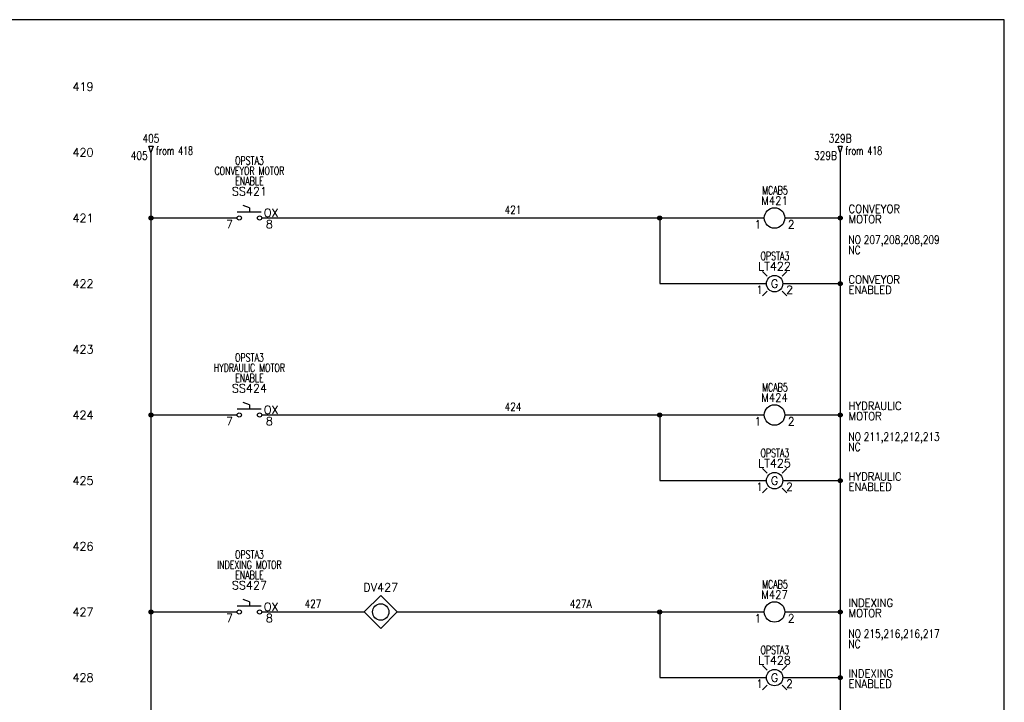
# Model space of a CAD drawing. Header units: inches. Extents: x 0 to 30, y 0 to 19.
# Tile 4 of 4: x 15 to 30, y 8.6 to 19. Entities that reach past the tile are written whole.
import ezdxf
from ezdxf.enums import TextEntityAlignment as Align

# ---------------------------------------------------------------- set-up
doc = ezdxf.new("R2010")
doc.units = ezdxf.units.IN
doc.header["$MEASUREMENT"] = 0
for name, color, linetype in [('BLK_14AWG', 252, 'Continuous'), ('DESC', 1, 'Continuous'), ('LOC', 140, 'Continuous'), ('MISC', 30, 'Continuous'), ('RED_18AWG', 1, 'Continuous'), ('SYMS', 7, 'Continuous'), ('TAGS', 30, 'Continuous'), ('TERMS', 6, 'Continuous'), ('WHT_16AWG', 7, 'Continuous'), ('WIRENO', 3, 'Continuous'), ('WIREREF_DEST', 62, 'Continuous'), ('XREF', 7, 'Continuous')]:
    doc.layers.add(name, color=color, linetype=linetype)
doc.layers.add('Viewports', color=3, linetype='Continuous', plot=False)
doc.styles.add('WD', font='romans.shx')

# ---------------------------------------------------------------- blocks, each defined once
blk = doc.blocks.new('HDV1_ESSENTIALS')
blk.add_lwpolyline([(0.25, 0), (0, 0.25), (-0.25, 0), (0, -0.25)], close=True)
blk.add_circle((0, 0), 0.125)
at = {"style": 'WD'}
for tag, p in [('INST', (0, 0.688)), ('LOC', (0, 0.5)), ('TAG1', (0, 0.312))]:
    blk.add_attdef(tag, text='', height=0.125, dxfattribs=at).set_placement(p, align=Align.CENTER)
for tag, p in [('DESC1', (0.312, 0.25)), ('DESC2', (0.312, 0.062))]:
    blk.add_attdef(tag, p, '', height=0.125, dxfattribs=at)
at = {"style": 'WD', "flags": 1}
for tag, p, height in [('ASSYCODE', (-0.025, 0.169), 0.01), ('CAT', (-0.023, 0.19), 0.01), ('FAMILY', (-0.022, 0.147), 0.01), ('MFG', (-0.021, 0.209), 0.01), ('X4TERM01', (-0.25, 0), 0.005), ('X1TERM02', (0.25, 0), 0.005)]:
    blk.add_attdef(tag, p, '', height=height, dxfattribs=at)
at = {"style": 'WD'}
blk.add_attdef('TERM01', text='', height=0.125, dxfattribs=at).set_placement((-0.25, -0.062), align=Align.TOP_RIGHT)
blk.add_attdef('TERM02', text='', height=0.125, dxfattribs=at).set_placement((0.25, -0.062), align=Align.TOP_LEFT)
blk = doc.blocks.new('WD_MLRH')
at = {"style": 'WD'}
blk.add_attdef('RUNGFIRST', text='', height=0.125, dxfattribs=at).set_placement((-0.25, 0), align=Align.MIDDLE_RIGHT)
at = {"style": 'WD', "flags": 1}
for tag, p in [('RUNGHORV', (-0.25, -0.127)), ('RUNGINC', (-0.25, -0.163)), ('WIREMODE', (-0.25, -0.281)), ('RUNGDIST', (-0.25, -0.2)), ('RUNGCNT', (-0.25, -0.237)), ('WIREFMT', (-0.25, -0.321)), ('WIRE-START', (-0.25, -0.356)), ('WIRE-GSUF', (-0.25, -0.396)), ('PH3SPACE', (-0.25, -0.437))]:
    blk.add_attdef(tag, text='', height=0.025, dxfattribs=at).set_placement(p, align=Align.RIGHT)
blk = doc.blocks.new('WDDOT')
for radius in [0.03, 0.0187, 0.00929]:
    blk.add_circle((0, 0), radius)
blk = doc.blocks.new('HSS112')
for p, q in [((0, 0.156), (-0.094, 0.188)), ((0, 0.156), (0, 0.094)), ((-0.185, 0.094), (0.18, 0.094))]:
    blk.add_line(p, q)
for centre in [(-0.155, 0), (0.155, 0)]:
    blk.add_circle(centre, 0.0322)
at = {"style": 'WD', "width": 0.7}
for tag, p in [('INST', (0, 0.982)), ('LOC', (0, 0.812)), ('DESC1', (0, 0.656)), ('DESC2', (0, 0.5)), ('XREF', (0, -0.219))]:
    blk.add_attdef(tag, text='', height=0.125, dxfattribs=at).set_placement(p, align=Align.CENTER)
at = {"style": 'WD'}
blk.add_attdef('TAG1', text='', height=0.125, dxfattribs=at).set_placement((0, 0.344), align=Align.CENTER)
at = {"style": 'WD', "width": 0.7}
blk.add_attdef('POS1', text='', height=0.125, dxfattribs=at).set_placement((-0.125, 0.188), align=Align.RIGHT)
blk.add_attdef('POS2', (0.125, 0.188), '', height=0.125, dxfattribs=at)
at = {"style": 'WD'}
for tag, p, height in [('X2LINK', (0, 0.219), 0.01), ('X8LINK', (0, 0), 0.01), ('STATE', (0.219, 0.016), 0.125)]:
    blk.add_attdef(tag, p, '', height=height, dxfattribs=at)
for tag, p, height, flags in [('FAMILY', (0.205, 0.152), 0.01, 9), ('X4TERM01', (-0.188, 0), 0.0125, 1), ('X1TERM02', (0.188, 0), 0.0125, 1), ('CONTACT', (0.205, 0.136), 0.01, 1)]:
    blk.add_attdef(tag, p, '', height=height, dxfattribs=dict(at, flags=flags))
at = {"linetype": 'Continuous', "style": 'WD', "flags": 9}
for tag, p in [('ASSYCODE', (0.25, 0.094)), ('MFG', (0.23, 0.108)), ('CAT', (0.232, 0.121))]:
    blk.add_attdef(tag, text='', height=0.01, dxfattribs=at).set_placement(p, align=Align.CENTER)
at = {"linetype": 'Continuous', "style": 'WD', "flags": 8}
blk.add_attdef('TERM01', text='', height=0.125, dxfattribs=at).set_placement((-0.25, -0.031), align=Align.TOP_RIGHT)
blk.add_attdef('TERM02', text='', height=0.125, dxfattribs=at).set_placement((0.25, -0.031), align=Align.TOP_LEFT)
blk = doc.blocks.new('HA1D2')
blk.add_lwpolyline([(0, 0.094), (0.031, 0.094), (0, 0), (-0.031, 0.094), (0, 0.094)])
at = {"style": 'WD', "width": 0.8, "flags": 8}
blk.add_attdef('WIRENO', text='', height=0.125, dxfattribs=at).set_placement((0, 0.15), align=Align.CENTER)
at = {"style": 'WD', "flags": 1}
for tag, p in [('X8TERM01', (0, 0)), ('SIGCODE', (0.026, 0.066))]:
    blk.add_attdef(tag, p, '', height=0.01, dxfattribs=at)
at = {"style": 'WD', "width": 0.7}
for tag, p in [('XREF', (0.077, -0.037)), ('DESC1', (0.077, -0.206))]:
    blk.add_attdef(tag, p, '', height=0.125, dxfattribs=at)
blk = doc.blocks.new('HMS1')
blk.add_circle((0, 0), 0.156)
at = {"style": 'WD'}
for tag, width, p in [('INST', 0.7, (0.006, 0.528)), ('LOC', 0.7, (0.006, 0.359)), ('TAG1', 0.9, (0, 0.202))]:
    blk.add_attdef(tag, text='', height=0.125, dxfattribs=dict(at, width=width)).set_placement(p, align=Align.CENTER)
at = {"style": 'WD', "flags": 9}
blk.add_attdef('FAMILY', text='', height=0.01, dxfattribs=at).set_placement((-0.005, 0.17), align=Align.CENTER)
at = {"linetype": 'Continuous', "style": 'WD', "flags": 1}
for tag, p in [('CAT', (0, 0.159)), ('MFG', (0, 0.14))]:
    blk.add_attdef(tag, text='', height=0.01, dxfattribs=at).set_placement(p, align=Align.MIDDLE)
at = {"style": 'WD'}
for tag, p, width in [('DESC1', (1.126, 0.076), 0.9), ('DESC2', (1.126, -0.081), 0.9), ('DESC3', (1.126, -0.237), 0.9), ('XREFNO', (1.359, -0.393), 0.8), ('XREFNC', (1.359, -0.549), 0.8)]:
    blk.add_attdef(tag, p, '', height=0.125, dxfattribs=dict(at, width=width))
at = {"style": 'WD', "flags": 1}
for tag, p in [('X4TERM01', (-0.156, 0)), ('X1TERM02', (0.156, 0))]:
    blk.add_attdef(tag, p, '', height=0.0125, dxfattribs=at)
at = {"linetype": 'Continuous', "style": 'WD', "flags": 9}
blk.add_attdef('ASSYCODE', text='', height=0.01, dxfattribs=at).set_placement((0, 0.113), align=Align.CENTER)
at = {"linetype": 'Continuous', "style": 'WD'}
blk.add_attdef('TERM01', text='', height=0.125, dxfattribs=at).set_placement((-0.2, -0.035), align=Align.TOP_RIGHT)
blk.add_attdef('TERM02', text='', height=0.125, dxfattribs=at).set_placement((0.2, -0.035), align=Align.TOP_LEFT)
at = {"style": 'WD', "width": 0.8, "flags": 8}
for tag, p in [('NO', (1.126, -0.393)), ('NC', (1.126, -0.549))]:
    blk.add_attdef(tag, p, '', height=0.125, dxfattribs=at)
blk = doc.blocks.new('WD_WNH')
at = {"linetype": 'Continuous', "style": 'WD', "width": 0.8}
blk.add_attdef('WIRENO', text='', height=0.125, dxfattribs=at).set_placement((0, 0.062), align=Align.CENTER)
at = {"style": 'WD', "flags": 1}
for tag, p in [('W01USER', (0, 0.078)), ('W02USER', (0, 0.07)), ('W03USER', (0, 0.062)), ('W04USER', (0, 0.055)), ('W05USER', (0, 0.047)), ('W06USER', (0, 0.039)), ('W07USER', (0, 0.031)), ('W08USER', (0, 0.023)), ('W09USER', (0, 0.016)), ('W10USER', (0, 0.008))]:
    blk.add_attdef(tag, text='', height=0.005, dxfattribs=at).set_placement(p, align=Align.CENTER)
blk = doc.blocks.new('HLT1G')
for p, q in [((-0.115, 0.115), (-0.186, 0.186)), ((0.115, 0.115), (0.186, 0.186)), ((-0.115, -0.115), (-0.186, -0.186)), ((0.115, -0.115), (0.186, -0.186))]:
    blk.add_line(p, q)
blk.add_circle((0, 0), 0.125)
at = {"style": 'WD', "width": 0.7}
for tag, p in [('INST', (0.006, 0.528)), ('LOC', (0.006, 0.359))]:
    blk.add_attdef(tag, text='', height=0.125, dxfattribs=at).set_placement(p, align=Align.CENTER)
at = {"style": 'WD'}
blk.add_attdef('TAG1', text='', height=0.125, dxfattribs=at).set_placement((0, 0.202), align=Align.CENTER)
at = {"style": 'WD', "flags": 9}
blk.add_attdef('FAMILY', text='', height=0.01, dxfattribs=at).set_placement((-0.005, 0.161), align=Align.CENTER)
at = {"style": 'WD'}
blk.add_attdef('COLOR', text='', height=0.125, dxfattribs=at).set_placement((0, 0), align=Align.MIDDLE)
at = {"style": 'WD', "flags": 1}
for tag, p in [('X4TERM01', (-0.125, 0)), ('X1TERM02', (0.125, 0))]:
    blk.add_attdef(tag, p, '', height=0.0125, dxfattribs=at)
at = {"linetype": 'Continuous', "style": 'WD', "flags": 9}
blk.add_attdef('ASSYCODE', text='', height=0.01, dxfattribs=at).set_placement((-0.003, 0.096), align=Align.CENTER)
at = {"linetype": 'Continuous', "style": 'WD', "flags": 1}
for tag, p in [('MFG', (0, 0.121)), ('CAT', (0, 0.14))]:
    blk.add_attdef(tag, text='', height=0.01, dxfattribs=at).set_placement(p, align=Align.MIDDLE)
at = {"style": 'WD'}
for tag, p, width in [('DESC1', (1.125, 0), 0.9), ('WDTAGALT', (1.125, -0.312), 0.7)]:
    blk.add_attdef(tag, p, '', height=0.125, dxfattribs=dict(at, width=width))
at = {"linetype": 'Continuous', "style": 'WD', "flags": 8}
blk.add_attdef('TERM01', text='', height=0.125, dxfattribs=at).set_placement((-0.175, -0.031), align=Align.TOP_RIGHT)
blk.add_attdef('TERM02', text='', height=0.125, dxfattribs=at).set_placement((0.175, -0.031), align=Align.TOP_LEFT)
at = {"style": 'WD', "width": 0.9}
blk.add_attdef('DESC2', text='', height=0.125, dxfattribs=at).set_placement((1.125, -0.031), align=Align.TOP_LEFT)
blk = doc.blocks.new('WD_WNV')
at = {"linetype": 'Continuous', "style": 'WD', "width": 0.8}
blk.add_attdef('WIRENO', text='', height=0.125, dxfattribs=at).set_placement((-0.05, 0), align=Align.MIDDLE_RIGHT)
at = {"style": 'WD', "flags": 1}
for tag, p in [('W01USER', (-0.062, 0.094)), ('W02USER', (-0.062, 0.086)), ('W03USER', (-0.062, 0.078)), ('W04USER', (-0.062, 0.07)), ('W05USER', (-0.062, 0.062)), ('W06USER', (-0.062, 0.055)), ('W07USER', (-0.062, 0.047)), ('W08USER', (-0.062, 0.039)), ('W09USER', (-0.062, 0.031)), ('W10USER', (-0.062, 0.023))]:
    blk.add_attdef(tag, text='', height=0.005, dxfattribs=at).set_placement(p, align=Align.CENTER)

msp = doc.modelspace()

# ---------------------------------------------------------------- linework, layer by layer
at = {"layer": 'BLK_14AWG'}
for p, q in [((17, 17), (17, 3)), ((17, 16), (18.312, 16)), ((17, 13), (18.312, 13)), ((17, 10), (18.312, 10))]:
    msp.add_line(p, q, dxfattribs=at)
at = {"layer": 'RED_18AWG'}
for p, q in [((18.687, 16), (26.344, 16)), ((24.75, 16), (24.75, 15)), ((24.75, 15), (26.375, 15)), ((26.625, 15), (27.5, 15)), ((18.687, 13), (26.344, 13)), ((24.75, 13), (24.75, 12)), ((24.75, 12), (26.375, 12)), ((18.687, 10), (20.25, 10)), ((20.75, 10), (26.344, 10)), ((24.75, 10), (24.75, 9)), ((24.75, 9), (26.375, 9))]:
    msp.add_line(p, q, dxfattribs=at)
at = {"layer": 'Viewports'}
msp.add_lwpolyline([(0, 0), (30, 0), (30, 19.02), (0, 19.02)], close=True, dxfattribs=at)
at = {"layer": 'WHT_16AWG'}
for p, q in [((27.5, 17), (27.5, 3)), ((26.656, 16), (27.5, 16)), ((26.656, 13), (27.5, 13)), ((26.625, 12), (27.5, 12)), ((26.656, 10), (27.5, 10)), ((26.625, 9), (27.5, 9))]:
    msp.add_line(p, q, dxfattribs=at)

# ---------------------------------------------------------------- block references
at = {"layer": 'SYMS'}
ref = msp.add_blockref('WD_MLRH', (16.375, 18), dxfattribs=at)
ref.add_attrib('RUNGFIRST', '419', dxfattribs={"layer": 'MISC', "height": 0.125, "style": 'WD'}).set_placement((16.125, 18), align=Align.MIDDLE_RIGHT)
ref = msp.add_blockref('HA1D2', (17, 17), dxfattribs=at)
ref.add_attrib('WIRENO', '405', dxfattribs={"layer": 'WIREREF_DEST', "height": 0.125, "style": 'WD', "width": 0.8, "flags": 8}).set_placement((17, 17.15), align=Align.CENTER)
ref.add_attrib('XREF', 'from 418', (17.077, 16.963), dxfattribs={"layer": 'XREF', "height": 0.125, "style": 'WD', "width": 0.7})
ref = msp.add_blockref('HA1D2', (27.5, 17), dxfattribs=at)
ref.add_attrib('WIRENO', '329B', dxfattribs={"layer": 'WIREREF_DEST', "height": 0.125, "style": 'WD', "width": 0.8, "flags": 8}).set_placement((27.5, 17.15), align=Align.CENTER)
ref.add_attrib('XREF', 'from 418', (27.577, 16.963), dxfattribs={"layer": 'XREF', "height": 0.125, "style": 'WD', "width": 0.7})
ref = msp.add_blockref('HSS112', (18.5, 16), dxfattribs=at)
ref.add_attrib('TERM01', '7', dxfattribs={"layer": 'TERMS', "linetype": 'Continuous', "height": 0.125, "style": 'WD', "flags": 8}).set_placement((18.25, 15.969), align=Align.TOP_RIGHT)
ref.add_attrib('TERM02', '8', dxfattribs={"layer": 'TERMS', "linetype": 'Continuous', "height": 0.125, "style": 'WD', "flags": 8}).set_placement((18.75, 15.969), align=Align.TOP_LEFT)
ref.add_attrib('LOC', 'OPSTA3', dxfattribs={"layer": 'LOC', "height": 0.125, "style": 'WD', "width": 0.7}).set_placement((18.5, 16.812), align=Align.CENTER)
ref.add_attrib('STATE', 'OX', (18.718, 16.016), dxfattribs={"layer": 'MISC', "height": 0.125, "style": 'WD'})
ref.add_attrib('DESC2', 'ENABLE', dxfattribs={"layer": 'DESC', "height": 0.125, "style": 'WD', "width": 0.7}).set_placement((18.5, 16.5), align=Align.CENTER)
ref.add_attrib('DESC1', 'CONVEYOR MOTOR', dxfattribs={"layer": 'DESC', "height": 0.125, "style": 'WD', "width": 0.7}).set_placement((18.5, 16.656), align=Align.CENTER)
ref.add_attrib('TAG1', 'SS421', dxfattribs={"layer": 'TAGS', "height": 0.125, "style": 'WD'}).set_placement((18.5, 16.344), align=Align.CENTER)
ref = msp.add_blockref('HMS1', (26.5, 16), dxfattribs=at)
ref.add_attrib('LOC', 'MCAB5', dxfattribs={"layer": 'LOC', "height": 0.125, "style": 'WD', "width": 0.7}).set_placement((26.506, 16.359), align=Align.CENTER)
ref.add_attrib('NC', 'NC', (27.626, 15.451), dxfattribs={"layer": 'MISC', "height": 0.125, "style": 'WD', "width": 0.8, "flags": 8})
ref.add_attrib('NO', 'NO', (27.626, 15.607), dxfattribs={"layer": 'MISC', "height": 0.125, "style": 'WD', "width": 0.8, "flags": 8})
ref.add_attrib('TERM02', '2', dxfattribs={"layer": 'TERMS', "linetype": 'Continuous', "height": 0.125, "style": 'WD'}).set_placement((26.7, 15.965), align=Align.TOP_LEFT)
ref.add_attrib('TERM01', '1', dxfattribs={"layer": 'TERMS', "linetype": 'Continuous', "height": 0.125, "style": 'WD'}).set_placement((26.3, 15.965), align=Align.TOP_RIGHT)
ref.add_attrib('XREFNO', '207,208,208,209', (27.859, 15.607), dxfattribs={"layer": 'XREF', "height": 0.125, "style": 'WD', "width": 0.8})
ref.add_attrib('DESC2', 'MOTOR', (27.626, 15.919), dxfattribs={"layer": 'DESC', "height": 0.125, "style": 'WD', "width": 0.9})
ref.add_attrib('DESC1', 'CONVEYOR', (27.626, 16.076), dxfattribs={"layer": 'DESC', "height": 0.125, "style": 'WD', "width": 0.9})
ref.add_attrib('TAG1', 'M421', dxfattribs={"layer": 'TAGS', "height": 0.125, "style": 'WD', "width": 0.9}).set_placement((26.5, 16.202), align=Align.CENTER)
for p in [(17, 16), (24.75, 16), (27.5, 16), (27.5, 15), (17, 13), (24.75, 13), (27.5, 13), (27.5, 12), (17, 10), (24.75, 10), (27.5, 10), (27.5, 9)]:
    msp.add_blockref('WDDOT', p, dxfattribs=at)
ref = msp.add_blockref('HLT1G', (26.5, 15), dxfattribs=at)
ref.add_attrib('LOC', 'OPSTA3', dxfattribs={"layer": 'LOC', "height": 0.125, "style": 'WD', "width": 0.7}).set_placement((26.506, 15.359), align=Align.CENTER)
ref.add_attrib('DESC2', 'ENABLED', dxfattribs={"layer": 'DESC', "height": 0.125, "style": 'WD', "width": 0.9}).set_placement((27.625, 14.969), align=Align.TOP_LEFT)
ref.add_attrib('DESC1', 'CONVEYOR', (27.625, 15), dxfattribs={"layer": 'DESC', "height": 0.125, "style": 'WD', "width": 0.9})
ref.add_attrib('TERM02', '2', dxfattribs={"layer": 'TERMS', "linetype": 'Continuous', "height": 0.125, "style": 'WD', "flags": 8}).set_placement((26.675, 14.969), align=Align.TOP_LEFT)
ref.add_attrib('TERM01', '1', dxfattribs={"layer": 'TERMS', "linetype": 'Continuous', "height": 0.125, "style": 'WD', "flags": 8}).set_placement((26.325, 14.969), align=Align.TOP_RIGHT)
ref.add_attrib('TAG1', 'LT422', dxfattribs={"layer": 'TAGS', "height": 0.125, "style": 'WD'}).set_placement((26.5, 15.202), align=Align.CENTER)
ref.add_attrib('COLOR', 'G', dxfattribs={"layer": 'MISC', "height": 0.125, "style": 'WD'}).set_placement((26.5, 15), align=Align.MIDDLE)
ref = msp.add_blockref('HSS112', (18.5, 13), dxfattribs=at)
ref.add_attrib('TERM01', '7', dxfattribs={"layer": 'TERMS', "linetype": 'Continuous', "height": 0.125, "style": 'WD', "flags": 8}).set_placement((18.25, 12.969), align=Align.TOP_RIGHT)
ref.add_attrib('TERM02', '8', dxfattribs={"layer": 'TERMS', "linetype": 'Continuous', "height": 0.125, "style": 'WD', "flags": 8}).set_placement((18.75, 12.969), align=Align.TOP_LEFT)
ref.add_attrib('LOC', 'OPSTA3', dxfattribs={"layer": 'LOC', "height": 0.125, "style": 'WD', "width": 0.7}).set_placement((18.5, 13.812), align=Align.CENTER)
ref.add_attrib('STATE', 'OX', (18.718, 13.016), dxfattribs={"layer": 'MISC', "height": 0.125, "style": 'WD'})
ref.add_attrib('DESC2', 'ENABLE', dxfattribs={"layer": 'DESC', "height": 0.125, "style": 'WD', "width": 0.7}).set_placement((18.5, 13.5), align=Align.CENTER)
ref.add_attrib('DESC1', 'HYDRAULIC MOTOR', dxfattribs={"layer": 'DESC', "height": 0.125, "style": 'WD', "width": 0.7}).set_placement((18.5, 13.656), align=Align.CENTER)
ref.add_attrib('TAG1', 'SS424', dxfattribs={"layer": 'TAGS', "height": 0.125, "style": 'WD'}).set_placement((18.5, 13.344), align=Align.CENTER)
ref = msp.add_blockref('HMS1', (26.5, 13), dxfattribs=at)
ref.add_attrib('LOC', 'MCAB5', dxfattribs={"layer": 'LOC', "height": 0.125, "style": 'WD', "width": 0.7}).set_placement((26.506, 13.359), align=Align.CENTER)
ref.add_attrib('NC', 'NC', (27.626, 12.451), dxfattribs={"layer": 'MISC', "height": 0.125, "style": 'WD', "width": 0.8, "flags": 8})
ref.add_attrib('NO', 'NO', (27.626, 12.607), dxfattribs={"layer": 'MISC', "height": 0.125, "style": 'WD', "width": 0.8, "flags": 8})
ref.add_attrib('TERM02', '2', dxfattribs={"layer": 'TERMS', "linetype": 'Continuous', "height": 0.125, "style": 'WD'}).set_placement((26.7, 12.965), align=Align.TOP_LEFT)
ref.add_attrib('TERM01', '1', dxfattribs={"layer": 'TERMS', "linetype": 'Continuous', "height": 0.125, "style": 'WD'}).set_placement((26.3, 12.965), align=Align.TOP_RIGHT)
ref.add_attrib('XREFNO', '211,212,212,213', (27.859, 12.607), dxfattribs={"layer": 'XREF', "height": 0.125, "style": 'WD', "width": 0.8})
ref.add_attrib('DESC2', 'MOTOR', (27.626, 12.919), dxfattribs={"layer": 'DESC', "height": 0.125, "style": 'WD', "width": 0.9})
ref.add_attrib('DESC1', 'HYDRAULIC', (27.626, 13.076), dxfattribs={"layer": 'DESC', "height": 0.125, "style": 'WD', "width": 0.9})
ref.add_attrib('TAG1', 'M424', dxfattribs={"layer": 'TAGS', "height": 0.125, "style": 'WD', "width": 0.9}).set_placement((26.5, 13.202), align=Align.CENTER)
ref = msp.add_blockref('HLT1G', (26.5, 12), dxfattribs=at)
ref.add_attrib('LOC', 'OPSTA3', dxfattribs={"layer": 'LOC', "height": 0.125, "style": 'WD', "width": 0.7}).set_placement((26.505, 12.359), align=Align.CENTER)
ref.add_attrib('DESC2', 'ENABLED', dxfattribs={"layer": 'DESC', "height": 0.125, "style": 'WD', "width": 0.9}).set_placement((27.625, 11.969), align=Align.TOP_LEFT)
ref.add_attrib('DESC1', 'HYDRAULIC', (27.625, 12), dxfattribs={"layer": 'DESC', "height": 0.125, "style": 'WD', "width": 0.9})
ref.add_attrib('TERM02', '2', dxfattribs={"layer": 'TERMS', "linetype": 'Continuous', "height": 0.125, "style": 'WD', "flags": 8}).set_placement((26.674, 11.969), align=Align.TOP_LEFT)
ref.add_attrib('TERM01', '1', dxfattribs={"layer": 'TERMS', "linetype": 'Continuous', "height": 0.125, "style": 'WD', "flags": 8}).set_placement((26.325, 11.969), align=Align.TOP_RIGHT)
ref.add_attrib('TAG1', 'LT425', dxfattribs={"layer": 'TAGS', "height": 0.125, "style": 'WD'}).set_placement((26.5, 12.202), align=Align.CENTER)
ref.add_attrib('COLOR', 'G', dxfattribs={"layer": 'MISC', "height": 0.125, "style": 'WD'}).set_placement((26.5, 12), align=Align.MIDDLE)
ref = msp.add_blockref('HSS112', (18.5, 10), dxfattribs=at)
ref.add_attrib('TERM01', '7', dxfattribs={"layer": 'TERMS', "linetype": 'Continuous', "height": 0.125, "style": 'WD', "flags": 8}).set_placement((18.25, 9.969), align=Align.TOP_RIGHT)
ref.add_attrib('TERM02', '8', dxfattribs={"layer": 'TERMS', "linetype": 'Continuous', "height": 0.125, "style": 'WD', "flags": 8}).set_placement((18.75, 9.969), align=Align.TOP_LEFT)
ref.add_attrib('LOC', 'OPSTA3', dxfattribs={"layer": 'LOC', "height": 0.125, "style": 'WD', "width": 0.7}).set_placement((18.5, 10.812), align=Align.CENTER)
ref.add_attrib('STATE', 'OX', (18.718, 10.016), dxfattribs={"layer": 'MISC', "height": 0.125, "style": 'WD'})
ref.add_attrib('DESC2', 'ENABLE', dxfattribs={"layer": 'DESC', "height": 0.125, "style": 'WD', "width": 0.7}).set_placement((18.5, 10.5), align=Align.CENTER)
ref.add_attrib('DESC1', 'INDEXING MOTOR', dxfattribs={"layer": 'DESC', "height": 0.125, "style": 'WD', "width": 0.7}).set_placement((18.5, 10.656), align=Align.CENTER)
ref.add_attrib('TAG1', 'SS427', dxfattribs={"layer": 'TAGS', "height": 0.125, "style": 'WD'}).set_placement((18.5, 10.344), align=Align.CENTER)
ref = msp.add_blockref('HDV1_ESSENTIALS', (20.5, 10), dxfattribs=at)
ref.add_attrib('TAG1', 'DV427', dxfattribs={"layer": 'TAGS', "height": 0.125, "style": 'WD'}).set_placement((20.5, 10.312), align=Align.CENTER)
ref = msp.add_blockref('HMS1', (26.5, 10), dxfattribs=at)
ref.add_attrib('LOC', 'MCAB5', dxfattribs={"layer": 'LOC', "height": 0.125, "style": 'WD', "width": 0.7}).set_placement((26.506, 10.359), align=Align.CENTER)
ref.add_attrib('NC', 'NC', (27.626, 9.451), dxfattribs={"layer": 'MISC', "height": 0.125, "style": 'WD', "width": 0.8, "flags": 8})
ref.add_attrib('NO', 'NO', (27.626, 9.607), dxfattribs={"layer": 'MISC', "height": 0.125, "style": 'WD', "width": 0.8, "flags": 8})
ref.add_attrib('TERM02', '2', dxfattribs={"layer": 'TERMS', "linetype": 'Continuous', "height": 0.125, "style": 'WD'}).set_placement((26.7, 9.965), align=Align.TOP_LEFT)
ref.add_attrib('TERM01', '1', dxfattribs={"layer": 'TERMS', "linetype": 'Continuous', "height": 0.125, "style": 'WD'}).set_placement((26.3, 9.965), align=Align.TOP_RIGHT)
ref.add_attrib('XREFNO', '215,216,216,217', (27.859, 9.607), dxfattribs={"layer": 'XREF', "height": 0.125, "style": 'WD', "width": 0.8})
ref.add_attrib('DESC2', 'MOTOR', (27.626, 9.919), dxfattribs={"layer": 'DESC', "height": 0.125, "style": 'WD', "width": 0.9})
ref.add_attrib('DESC1', 'INDEXING', (27.626, 10.076), dxfattribs={"layer": 'DESC', "height": 0.125, "style": 'WD', "width": 0.9})
ref.add_attrib('TAG1', 'M427', dxfattribs={"layer": 'TAGS', "height": 0.125, "style": 'WD', "width": 0.9}).set_placement((26.5, 10.202), align=Align.CENTER)
ref = msp.add_blockref('HLT1G', (26.5, 9), dxfattribs=at)
ref.add_attrib('LOC', 'OPSTA3', dxfattribs={"layer": 'LOC', "height": 0.125, "style": 'WD', "width": 0.7}).set_placement((26.505, 9.359), align=Align.CENTER)
ref.add_attrib('DESC2', 'ENABLED', dxfattribs={"layer": 'DESC', "height": 0.125, "style": 'WD', "width": 0.9}).set_placement((27.625, 8.969), align=Align.TOP_LEFT)
ref.add_attrib('DESC1', 'INDEXING', (27.625, 9), dxfattribs={"layer": 'DESC', "height": 0.125, "style": 'WD', "width": 0.9})
ref.add_attrib('TERM02', '2', dxfattribs={"layer": 'TERMS', "linetype": 'Continuous', "height": 0.125, "style": 'WD', "flags": 8}).set_placement((26.674, 8.969), align=Align.TOP_LEFT)
ref.add_attrib('TERM01', '1', dxfattribs={"layer": 'TERMS', "linetype": 'Continuous', "height": 0.125, "style": 'WD', "flags": 8}).set_placement((26.325, 8.969), align=Align.TOP_RIGHT)
ref.add_attrib('TAG1', 'LT428', dxfattribs={"layer": 'TAGS', "height": 0.125, "style": 'WD'}).set_placement((26.5, 9.202), align=Align.CENTER)
ref.add_attrib('COLOR', 'G', dxfattribs={"layer": 'MISC', "height": 0.125, "style": 'WD'}).set_placement((26.5, 9), align=Align.MIDDLE)
at = {"layer": 'WIRENO'}
ref = msp.add_blockref('WD_WNV', (17, 16.95), dxfattribs=at)
ref.add_attrib('WIRENO', '405', dxfattribs={"linetype": 'Continuous', "height": 0.125, "style": 'WD', "width": 0.8}).set_placement((16.95, 16.95), align=Align.MIDDLE_RIGHT)
ref = msp.add_blockref('WD_WNV', (27.5, 16.95), dxfattribs=at)
ref.add_attrib('WIRENO', '329B', dxfattribs={"linetype": 'Continuous', "height": 0.125, "style": 'WD', "width": 0.8}).set_placement((27.45, 16.95), align=Align.MIDDLE_RIGHT)
ref = msp.add_blockref('WD_WNH', (22.515, 16), dxfattribs=at)
ref.add_attrib('WIRENO', '421', dxfattribs={"linetype": 'Continuous', "height": 0.125, "style": 'WD', "width": 0.8}).set_placement((22.515, 16.062), align=Align.CENTER)
ref = msp.add_blockref('WD_WNH', (22.515, 13), dxfattribs=at)
ref.add_attrib('WIRENO', '424', dxfattribs={"linetype": 'Continuous', "height": 0.125, "style": 'WD', "width": 0.8}).set_placement((22.515, 13.062), align=Align.CENTER)
ref = msp.add_blockref('WD_WNH', (19.468, 10), dxfattribs=at)
ref.add_attrib('WIRENO', '427', dxfattribs={"linetype": 'Continuous', "height": 0.125, "style": 'WD', "width": 0.8}).set_placement((19.468, 10.062), align=Align.CENTER)
ref = msp.add_blockref('WD_WNH', (23.547, 10), dxfattribs=at)
ref.add_attrib('WIRENO', '427A', dxfattribs={"linetype": 'Continuous', "height": 0.125, "style": 'WD', "width": 0.8}).set_placement((23.547, 10.062), align=Align.CENTER)

# ---------------------------------------------------------------- texts
at = {"insert": (23.285, 17.125), "char_height": 0.18, "attachment_point": 6}
msp.add_mtext('\\A1;', dxfattribs=at)
at = {"layer": 'MISC', "style": 'WD'}
for s, p in [('420', (16.125, 17)), ('421', (16.125, 16)), ('422', (16.125, 15)), ('423', (16.125, 14)), ('424', (16.125, 13)), ('425', (16.125, 12)), ('426', (16.125, 11)), ('427', (16.125, 10)), ('428', (16.125, 9))]:
    msp.add_text(s, height=0.125, dxfattribs=at).set_placement(p, align=Align.MIDDLE_RIGHT)

doc.saveas('drawing.dxf')
